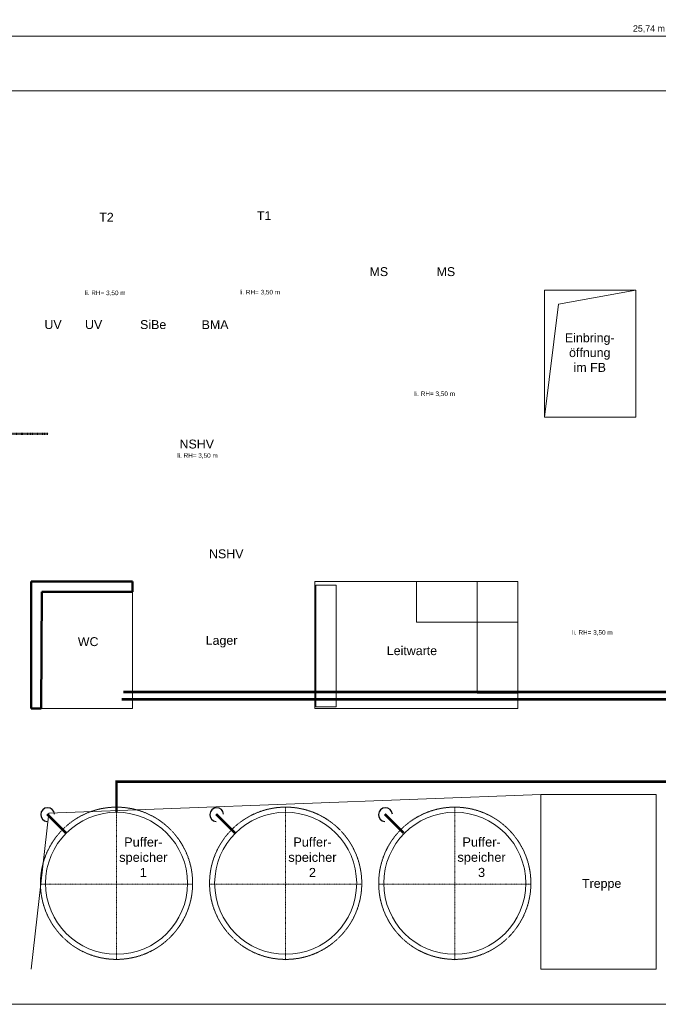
# Model space of a CAD drawing. Header units: millimetres. Extents: x -13200 to 29687, y -53917 to 38791.
# Tile 3 of 5: x 306 to 12895, y -21522 to -2120. Entities that reach past the tile are written whole.
import ezdxf

# ---------------------------------------------------------------- set-up
doc = ezdxf.new("R2010")
doc.units = ezdxf.units.MM
doc.header["$LTSCALE"] = 0.2
doc.linetypes.add('Strichpunkt', pattern=[25.4, 12.7, -6.35, 0, -6.35])
doc.linetypes.add('VERDECKT', pattern=[9.525, 6.35, -3.175])
doc.layers.get('0').update_dxf_attribs({"lineweight": 18})
for name, color, linetype, lineweight in [('Ax_WA', 8, 'Continuous', 50), ('TGA_A_TXT_Bemassung', 7, 'Continuous', 18), ('TGA_A_TXT_Beschriftung', 7, 'Continuous', 18), ('TGA_H_KOM_Bauteile', 7, 'Continuous', 18), ('TGA_H_LTG_Heizung_RL', 170, 'Continuous', 35), ('TGA_H_LTG_Heizung_VL', 10, 'Continuous', 35), ('TGA_H_TXT_Beschriftung', 7, 'Continuous', 18), ('TGA_H_TXT_Beschriftung_Schnitte', 126, 'Continuous', 18)]:
    doc.layers.add(name, color=color, linetype=linetype, lineweight=lineweight)
doc.layers.add('TGA_H_LTG_NT_RL', color=164, linetype='Continuous')
doc.layers.add('TGA_H_LTG_NT_VL', color=12, linetype='Continuous')
doc.styles.add('Annotative', font='arial.ttf')
doc.styles.add('MEP-Reloaded-M-2.5', font='arial.ttf', dxfattribs={"height": 2.5})
doc.dimstyles.new('Annotative', dxfattribs={"dimscale": 0, "dimtxt": 1.8, "dimasz": 1.8, "dimexe": 0.9, "dimexo": 3, "dimgap": 0.9, "dimtad": 1, "dimdec": 0, "dimdsep": 46, "dimtxsty": 'Annotative', "dimblk": 'OBLIQUE', "dimcen": 0, "dimdle": 0.9, "dimclrd": 256, "dimclre": 256, "dimclrt": 256, "dimadec": 0, "dimazin": 0, "dimtfac": 1, "dimtdec": 0, "dimtofl": 0, "dimtmove": 0, "dimatfit": 3, "dimldrblk": 'OBLIQUE', "dimfxl": 3, "dimtolj": 1, "dimtzin": 0, "dimlwd": -1, "dimlwe": -1, "dimarcsym": 0})

# ---------------------------------------------------------------- blocks, each defined once
blk = doc.blocks.new('_Oblique')
at = {"color": 0, "linetype": 'ByBlock', "lineweight": -2}
blk.add_line((-0.5, -0.5), (0.5, 0.5), dxfattribs=at)
blk = doc.blocks.new('*D912')
at = {"layer": 'Defpoints', "color": 0, "transparency": 16777216}
for p in [(25580, -2442), (-160, -3522), (25580, -3522)]:
    blk.add_point(p, dxfattribs=at)
at = {"layer": 'TGA_A_TXT_Bemassung', "transparency": 16777216}
for p, q in [((-205, -2442), (25625, -2442)), ((-160, -3372), (-160, -2397)), ((25580, -3372), (25580, -2397))]:
    blk.add_line(p, q, dxfattribs=at)
at = {"layer": 'TGA_A_TXT_Bemassung', "transparency": 16777216, "xscale": 125, "yscale": 125, "zscale": 125, "rotation": 180}
blk.add_blockref('_Oblique', (-160, -2442), dxfattribs=at)
at = {"layer": 'TGA_A_TXT_Bemassung', "transparency": 16777216, "xscale": 125, "yscale": 125, "zscale": 125}
blk.add_blockref('_Oblique', (25580, -2442), dxfattribs=at)
at = {"layer": 'TGA_A_TXT_Bemassung', "transparency": 16777216, "insert": (12710, -2304), "char_height": 125, "attachment_point": 5, "style": 'Annotative'}
blk.add_mtext('\\A1;25,74 m', dxfattribs=at)

msp = doc.modelspace()

# ---------------------------------------------------------------- linework, layer by layer
for points in [[(-160, -21522), (25580, -21522), (25580, -3522), (-160, -3522)], [(10650, -9952), (12450, -9952), (12450, -7452), (10650, -7452)], [(2530, -13192), (530, -13192), (530, -15692), (2530, -15692)], [(10125, -15692), (6125, -15692), (6125, -13192), (10125, -13192)], [(9325, -13192), (8125, -13192), (8125, -13992), (9325, -13992)], [(9325, -13992), (10125, -13992), (10125, -13192), (9325, -13192)], [(6142.5, -15661.6), (6542.5, -15661.6), (6542.5, -13261.6), (6142.5, -13261.6)], [(9325, -15392), (10125, -15392), (10125, -13992), (9325, -13992)]]:
    msp.add_lwpolyline(points, close=True)
at = {"layer": 'Ax_WA'}
for p, q in [((530, -13192), (530, -15692)), ((2530, -13192), (530, -13192)), ((2530, -13392), (2530, -13192)), ((730, -15692), (742.3, -13392)), ((742.3, -13392), (2530, -13392)), ((530, -15692), (730, -15692))]:
    msp.add_line(p, q, dxfattribs=at)
at = {"layer": 'TGA_A_TXT_Beschriftung'}
for points in [[(10650, -9952), (10924.4, -7724.1), (12450, -7452)], [(530, -20832), (882.1, -17758.4), (10579.7, -17387)]]:
    msp.add_lwpolyline(points, dxfattribs=at)
msp.add_lwpolyline([(12850, -20832), (10579.7, -20832), (10579.7, -17387), (12850, -17387)], close=True, dxfattribs=at)
at = {"layer": 'TGA_H_KOM_Bauteile', "linetype": 'Strichpunkt'}
for p, q in [((2215, -17636.9), (2215, -20636.9)), ((5549, -17652.2), (5549, -20652.2)), ((8883, -17652.2), (8883, -20652.2)), ((3715, -19152.2), (715, -19152.2)), ((7049, -19152.2), (4049, -19152.2)), ((10383, -19152.2), (7383, -19152.2))]:
    msp.add_line(p, q, dxfattribs=at)
at = {"layer": 'TGA_H_KOM_Bauteile', "linetype": 'VERDECKT', "ltscale": 2.5}
for centre in [(2215, -19136.9), (5549, -19136.9), (8883, -19136.9)]:
    msp.add_circle(centre, 1500, dxfattribs=at)
at = {"layer": 'TGA_H_KOM_Bauteile'}
for centre in [(2215, -19136.9), (5549, -19136.9), (8883, -19136.9)]:
    msp.add_circle(centre, 1400, dxfattribs=at)
at = {"layer": 'TGA_H_LTG_Heizung_RL', "linetype": 'VERDECKT', "const_width": 50}
msp.add_lwpolyline([(14555.1, -20626), (14555.1, -19194), (13375.9, -19194), (13375.9, -15368.1), (2350.9, -15368.1)], dxfattribs=at)
at = {"layer": 'TGA_H_LTG_Heizung_VL'}
msp.add_lwpolyline([(14359.3, -20626, 30, 30, 0), (14359.3, -19332.6, 50, 50, 0), (13248.1, -19332.6, 50, 50, 0), (13248.1, -15513.1, 50, 50, 0), (2318.7, -15513.1, 50, 50, 0)], format="xyseb", dxfattribs=at)
at = {"layer": 'TGA_H_LTG_NT_RL', "const_width": 50}
for points in [[(4550.1, -18144.4), (4179.6, -17773.9)], [(7875.3, -18144.4), (7504.8, -17773.9)]]:
    msp.add_lwpolyline(points, dxfattribs=at)
at = {"layer": 'TGA_H_LTG_NT_RL'}
for centre in [(4190.4, -17784.8), (7515.6, -17784.8)]:
    msp.add_arc(centre, 136.5, 4.16832, 264.33192, dxfattribs=at)
at = {"layer": 'TGA_H_LTG_NT_VL', "const_width": 50}
for points in [[(2215, -17736.9), (2215, -17134.2), (22103.5, -17134.2)], [(1216.1, -18144.4), (845.6, -17773.9)]]:
    msp.add_lwpolyline(points, dxfattribs=at)
at = {"layer": 'TGA_H_LTG_NT_VL'}
msp.add_arc((856.4, -17784.8), 136.5, 4.16832, 264.33192, dxfattribs=at)
at = {"layer": 'TGA_H_TXT_Beschriftung_Schnitte', "linetype": 'Strichpunkt', "lineweight": 50}
msp.add_line((-1366.8, -10278.1), (870.7, -10278.1), dxfattribs=at)

# ---------------------------------------------------------------- texts
at = {"layer": 'TGA_A_TXT_Bemassung', "char_height": 90, "attachment_point": 5, "style": 'MEP-Reloaded-M-2.5'}
for insert in [(1993.3, -7511.1, 800), (5038.3, -7497, 800), (8486.6, -9499.4, 800), (3810.8, -10715.8, 800), (11594.9, -14202.6, 800)]:
    msp.add_mtext('li. RH= 3,50 m ', dxfattribs=dict(at, insert=insert))
at = {"layer": 'TGA_A_TXT_Beschriftung', "char_height": 180, "attachment_point": 5, "style": 'MEP-Reloaded-M-2.5'}
for s, insert in [('Puffer-\\Pspeicher\\P1', (2742.5, -18624.7)), ('Puffer-\\Pspeicher\\P2', (6076.5, -18624.7)), ('Puffer-\\Pspeicher\\P3', (9410.5, -18624.7))]:
    msp.add_mtext(s, dxfattribs=dict(at, insert=insert))
at = {"layer": 'TGA_H_TXT_Beschriftung', "char_height": 175, "attachment_point": 5, "style": 'MEP-Reloaded-M-2.5'}
for s, insert in [('T2', (2016.9, -6013.1, 800)), ('T1', (5125.4, -5980.7, 800)), ('MS', (7385.3, -7085.4, 800)), ('MS', (8707.3, -7085.4, 800)), ('UV', (963.5, -8129, 800)), ('UV', (1763.5, -8129, 800)), ('SiBe', (2937.2, -8129, 800)), ('BMA', (4157.2, -8129, 800)), ('Einbring-\\Pöffnung\\Pim FB', (11543.3, -8679.9)), ('NSHV', (3796.6, -10482.7, 800)), ('NSHV', (4378.3, -12645.7, 800)), ('WC', (1655.4, -14376.8, 800)), ('Lager', (4285, -14376.8, 800)), ('Leitwarte', (8038.6, -14554.7, 800)), ('Treppe', (11777.9, -19166.2, 800))]:
    msp.add_mtext(s, dxfattribs=dict(at, insert=insert))

# ---------------------------------------------------------------- dimensions: what is measured, and where the dimension line sits
at = {"layer": 'TGA_A_TXT_Bemassung'}
dim = msp.add_linear_dim(base=(25580, -2442), p1=(-160, -3522), p2=(25580, -3522), text='25,74 m', dimstyle='Annotative', override={"dimtxt": 2.5, "dimasz": 2.5, "dimgap": 1.25}, dxfattribs=at)
dim.commit()
dim.dimension.update_dxf_attribs({"geometry": '*D912', "text_midpoint": (12710, -2304.4)})

doc.saveas('drawing.dxf')
